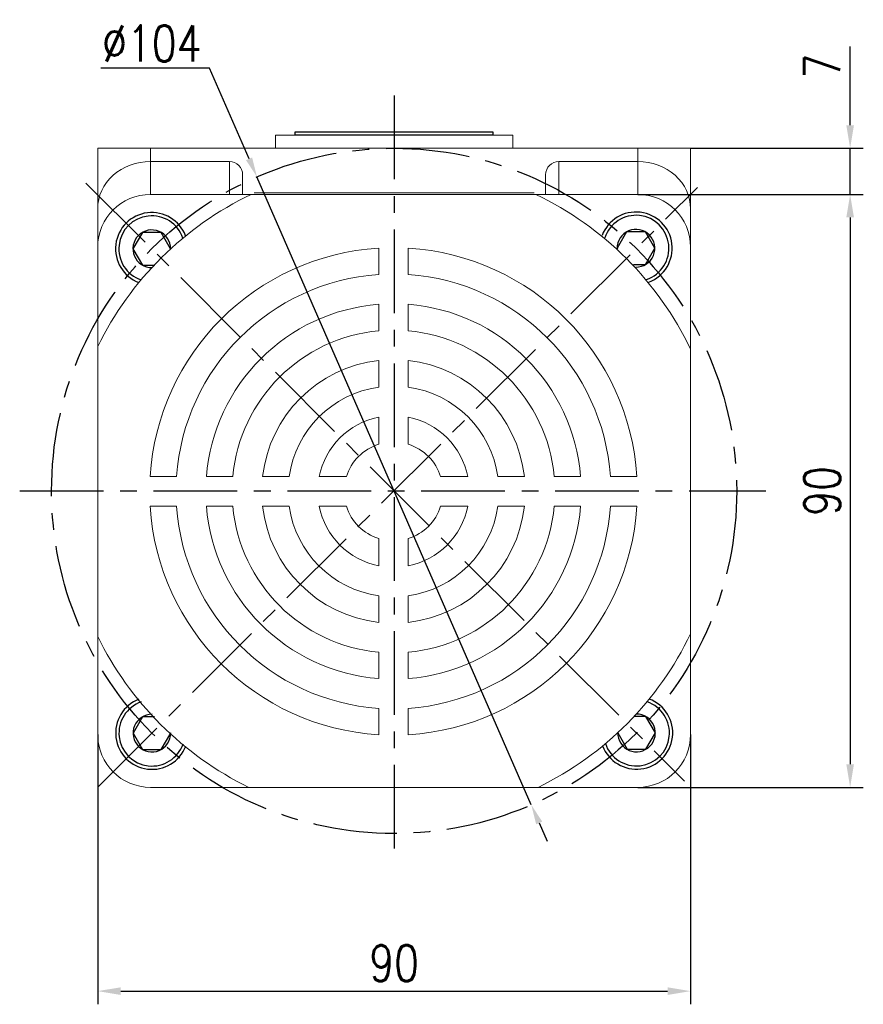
# Model space of a CAD drawing. Header units: inches. Extents: x 837 to 6223, y -2862 to 3098.
# Tile 6 of 139: x 2929 to 3058, y -2464 to -2315. Entities that reach past the tile are written whole.
import ezdxf

# ---------------------------------------------------------------- set-up
doc = ezdxf.new("R2010")
doc.units = ezdxf.units.IN
doc.header["$LTSCALE"] = 10
doc.header["$MEASUREMENT"] = 0
doc.linetypes.add('CENTER', pattern=[10.16, 6.35, -1.27, 1.27, -1.27])
for name, color, linetype in [('1轮廓实线层', 7, 'Continuous'), ('3中心线层', 1, 'CENTER'), ('7标注层', 4, 'Continuous')]:
    doc.layers.add(name, color=color, linetype=linetype)
doc.styles.add('PC_TEXTSTYLE', font='isocp.shx', dxfattribs={"width": 0.8, "bigfont": 'HZFS.SHX'})
doc.styles.add('TH_GBDIM', font='romans.shx', dxfattribs={"width": 0.8, "bigfont": 'gbcbig.shx'})
doc.dimstyles.new('TH_GBDIM', dxfattribs={"dimtxt": 3.5, "dimasz": 2.5, "dimexe": 2, "dimexo": 0, "dimgap": 1, "dimtad": 1, "dimdec": 4, "dimdsep": 46, "dimtxsty": 'TH_GBDIM', "dimcen": 0.09, "dimclrd": 4, "dimclre": 4, "dimclrt": 3, "dimadec": 0, "dimazin": 0, "dimtfac": 1, "dimtdec": 4, "dimtmove": 0, "dimatfit": 3, "dimfxl": 1, "dimtzin": 0, "dimarcsym": 0})
doc.dimstyles.new('直径标注A3', dxfattribs={"dimtxt": 3.5, "dimasz": 3, "dimexe": 2, "dimexo": 0.0625, "dimgap": 1, "dimtad": 1, "dimtih": 1, "dimtoh": 1, "dimdsep": 46, "dimtxsty": 'PC_TEXTSTYLE', "dimsah": 1, "dimcen": 0.09, "dimclrt": 3, "dimadec": 0, "dimazin": 0, "dimtfac": 0.7, "dimtmove": 0, "dimatfit": 0, "dimfxl": 1, "dimtzin": 0, "dimarcsym": 0})

# ---------------------------------------------------------------- blocks, each defined once
blk = doc.blocks.new('*D550')
at = {"layer": '7标注层', "color": 4, "lineweight": -2, "transparency": 16777216}
for p, q in [((2941.32, -2423.51), (2941.32, -2464.44)), ((3031.32, -2423.51), (3031.32, -2464.44)), ((2944.82, -2462.44), (3027.82, -2462.44))]:
    blk.add_line(p, q, dxfattribs=at)
at = {"layer": '7标注层', "color": 4, "transparency": 16777216}
for points in [[(2944.82, -2461.86), (2944.82, -2463.02), (2941.32, -2462.44)], [(3027.82, -2461.86), (3027.82, -2463.02), (3031.32, -2462.44)]]:
    blk.add_solid(points, dxfattribs=at)
at = {"layer": 'Defpoints', "color": 0, "transparency": 16777216}
for p in [(2941.32, -2423.51), (3031.32, -2423.51), (3031.32, -2462.44)]:
    blk.add_point(p, dxfattribs=at)
at = {"layer": '7标注层', "color": 3, "transparency": 16777216, "insert": (2986.32, -2458.19), "char_height": 5.5, "attachment_point": 5, "style": 'TH_GBDIM'}
blk.add_mtext('90', dxfattribs=at)
blk = doc.blocks.new('*D551')
at = {"layer": '7标注层', "color": 4, "lineweight": -2, "transparency": 16777216}
for p, q in [((3023.32, -2341.51), (3057.54, -2341.51)), ((3055.54, -2345.01), (3055.54, -2428.01)), ((3023.32, -2431.51), (3057.54, -2431.51))]:
    blk.add_line(p, q, dxfattribs=at)
at = {"layer": '7标注层', "color": 4, "transparency": 16777216}
for points in [[(3054.96, -2345.01), (3056.12, -2345.01), (3055.54, -2341.51)], [(3054.96, -2428.01), (3056.12, -2428.01), (3055.54, -2431.51)]]:
    blk.add_solid(points, dxfattribs=at)
at = {"layer": 'Defpoints', "color": 0, "transparency": 16777216}
for p in [(3023.32, -2341.51), (3023.32, -2431.51), (3055.54, -2431.51)]:
    blk.add_point(p, dxfattribs=at)
at = {"layer": '7标注层', "color": 3, "transparency": 16777216, "insert": (3051.29, -2386.51), "char_height": 5.5, "attachment_point": 5, "rotation": 90, "style": 'TH_GBDIM'}
blk.add_mtext('90', dxfattribs=at)
blk = doc.blocks.new('*D552')
at = {"layer": '7标注层', "color": 4, "lineweight": -2, "transparency": 16777216}
for p, q in [((3055.54, -2331.01), (3055.54, -2319.07)), ((3031.32, -2334.51), (3057.54, -2334.51)), ((3055.54, -2341.51), (3055.54, -2334.51)), ((3032.38, -2341.51), (3057.54, -2341.51)), ((3055.54, -2345.01), (3055.54, -2348.51))]:
    blk.add_line(p, q, dxfattribs=at)
at = {"layer": '7标注层', "color": 4, "transparency": 16777216}
for points in [[(3054.96, -2331.01), (3056.12, -2331.01), (3055.54, -2334.51)], [(3054.96, -2345.01), (3056.12, -2345.01), (3055.54, -2341.51)]]:
    blk.add_solid(points, dxfattribs=at)
at = {"layer": 'Defpoints', "color": 0, "transparency": 16777216}
for p in [(3031.32, -2334.51), (3032.38, -2341.51), (3055.54, -2341.51)]:
    blk.add_point(p, dxfattribs=at)
at = {"layer": '7标注层', "color": 3, "transparency": 16777216, "insert": (3051.29, -2322.04), "char_height": 5.5, "attachment_point": 5, "rotation": 90, "style": 'TH_GBDIM'}
blk.add_mtext('7', dxfattribs=at)
blk = doc.blocks.new('*D549')
at = {"layer": '7标注层', "color": 0, "lineweight": -2, "transparency": 16777216}
for p, q in [((2958.29, -2322.35), (2941.78, -2322.35)), ((2964.3, -2336.11), (2958.29, -2322.35)), ((3007.14, -2434.16), (2965.5, -2338.86)), ((3008.34, -2436.91), (3009.54, -2439.66))]:
    blk.add_line(p, q, dxfattribs=at)
at = {"layer": '7标注层', "color": 0, "transparency": 16777216}
for points in [[(2964.76, -2335.91), (2963.84, -2336.31), (2965.5, -2338.86)], [(3008.8, -2436.71), (3007.88, -2437.11), (3007.14, -2434.16)]]:
    blk.add_solid(points, dxfattribs=at)
at = {"layer": 'Defpoints', "color": 0, "transparency": 16777216}
for p in [(2965.5, -2338.86), (3007.14, -2434.16)]:
    blk.add_point(p, dxfattribs=at)
at = {"layer": '7标注层', "color": 3, "transparency": 16777216, "insert": (2949.54, -2318.6), "char_height": 5.5, "attachment_point": 5, "style": 'TH_GBDIM'}
blk.add_mtext('∅104', dxfattribs=at)

msp = doc.modelspace()

# ---------------------------------------------------------------- linework, layer by layer
at = {"color": 7, "linetype": 'Continuous', "lineweight": 15}
for p, q in [((2968.32055, -2332.50757), (3004.32055, -2332.50757)), ((2941.32055, -2334.50757), (2949.32055, -2334.50757)), ((2941.32055, -2343.67661), (2941.32055, -2334.50757)), ((2949.32055, -2334.50757), (2949.32055, -2336.50757)), ((2949.32055, -2334.50757), (3023.32055, -2334.50757)), ((3023.32055, -2336.50757), (3023.32055, -2334.50757)), ((3023.32055, -2334.50757), (3031.32055, -2334.50757)), ((3031.32055, -2334.50757), (3031.32055, -2343.67661)), ((2949.32055, -2336.50757), (2949.32055, -2341.50757)), ((2961.32055, -2336.50757), (2949.32055, -2336.50757)), ((2961.32055, -2341.50757), (2961.32055, -2336.50757)), ((3011.32055, -2336.50757), (3011.32055, -2341.50757)), ((3011.32055, -2336.50757), (3023.32055, -2336.50757)), ((3023.32055, -2341.50757), (3023.32055, -2336.50757)), ((2963.32055, -2338.51961), (2963.32055, -2341.50757)), ((3009.32055, -2341.50757), (3009.32055, -2338.51961)), ((3023.32055, -2341.50757), (2949.32055, -2341.50757)), ((2965.04997, -2341.25757), (3007.59113, -2341.25757)), ((2941.32055, -2349.50757), (2941.32055, -2343.67661)), ((3031.32055, -2343.67661), (3031.32055, -2349.50757)), ((2941.32055, -2349.50757), (2941.32055, -2347.00757)), ((3031.32055, -2347.00757), (3031.32055, -2349.50757)), ((2941.32055, -2349.50757), (2941.32055, -2423.50757)), ((2983.97338, -2353.67275), (2983.97338, -2349.66444)), ((2988.47338, -2353.67275), (2988.47338, -2349.66444)), ((3031.32055, -2423.50757), (3031.32055, -2349.50757)), ((2983.97338, -2362.1995), (2983.97338, -2358.18491)), ((2988.47338, -2362.1995), (2988.47338, -2358.18491)), ((2983.97338, -2370.75495), (2983.97338, -2366.72293)), ((2988.47338, -2370.75495), (2988.47338, -2366.72293)), ((2983.97338, -2379.44142), (2983.97338, -2375.31822)), ((2988.47338, -2379.44142), (2988.47338, -2375.31822)), ((2953.30017, -2384.34596), (2949.29185, -2384.34596)), ((2957.81233, -2384.34596), (2961.82691, -2384.34596)), ((2966.35034, -2384.34596), (2970.38237, -2384.34596)), ((2979.06883, -2384.34596), (2974.94563, -2384.34596)), ((2993.37792, -2384.34596), (2997.50112, -2384.34596)), ((3002.06438, -2384.34596), (3006.09641, -2384.34596)), ((3010.61984, -2384.34596), (3014.63442, -2384.34596)), ((3019.14658, -2384.34596), (3023.1549, -2384.34596)), ((2953.30017, -2388.84596), (2949.29185, -2388.84596)), ((2957.81233, -2388.84596), (2961.82691, -2388.84596)), ((2966.35034, -2388.84596), (2970.38237, -2388.84596)), ((2979.06883, -2388.84596), (2974.94563, -2388.84596)), ((2993.37792, -2388.84596), (2997.50112, -2388.84596)), ((3002.06438, -2388.84596), (3006.09641, -2388.84596)), ((3010.61984, -2388.84596), (3014.63442, -2388.84596)), ((3019.14658, -2388.84596), (3023.1549, -2388.84596)), ((2983.97338, -2393.7505), (2983.97338, -2397.8737)), ((2988.47338, -2393.7505), (2988.47338, -2397.8737)), ((2983.97338, -2402.43697), (2983.97338, -2406.46899)), ((2988.47338, -2402.43697), (2988.47338, -2406.46899)), ((2983.97338, -2410.99242), (2983.97338, -2415.00701)), ((2988.47338, -2410.99242), (2988.47338, -2415.00701)), ((2983.97338, -2419.51917), (2983.97338, -2423.52748)), ((2988.47338, -2419.51917), (2988.47338, -2423.52748)), ((2949.32055, -2431.50757), (3023.32055, -2431.50757))]:
    msp.add_line(p, q, dxfattribs=at)
for centre, radius, start, end in [((2949.32055, -2349.50757), 8, 90, 180), ((2986.22338, -2386.59596), 50, 115.6085787, 153.9037719), ((2986.22338, -2386.59596), 50, 25.5852807, 64.3914213), ((3023.32055, -2349.50757), 8, 0, 90), ((2986.22338, -2386.59596), 37, 93.4863538, 176.5136462), ((2986.22338, -2386.59596), 37, 3.4863538, 86.5136462), ((2986.22338, -2386.59596), 33, 93.9095635, 176.0904365), ((2986.22338, -2386.59596), 33, 3.9095635, 86.0904365), ((2986.22338, -2386.59596), 28.5, 94.528063, 175.471937), ((2986.22338, -2386.59596), 28.5, 4.528063, 85.471937), ((2986.22338, -2386.59596), 24.5, 95.2692819, 174.7307181), ((2986.22338, -2386.59596), 24.5, 5.2692819, 84.7307181), ((2986.22338, -2386.59596), 20, 96.4594498, 173.5405502), ((2986.22338, -2386.59596), 20, 6.4594498, 83.5405502), ((2986.22338, -2386.59596), 16, 98.0840139, 171.9159861), ((2986.22338, -2386.59596), 16, 8.0840139, 81.9159861), ((2986.22338, -2386.59596), 11.5, 101.2828243, 168.7171757), ((2986.22338, -2386.59596), 11.5, 11.2828243, 78.7171757), ((2986.22338, -2386.59596), 7.5, 107.4576031, 162.5423969), ((2986.22338, -2386.59596), 7.5, 17.4576031, 72.5423969), ((2986.22338, -2386.59596), 37, 183.4863538, 266.5136462), ((2986.22338, -2386.59596), 33, 183.9095635, 266.0904365), ((2986.22338, -2386.59596), 28.5, 184.528063, 265.471937), ((2986.22338, -2386.59596), 24.5, 185.2692819, 264.7307181), ((2986.22338, -2386.59596), 20, 186.4594498, 263.5405502), ((2986.22338, -2386.59596), 16, 188.0840139, 261.9159861), ((2986.22338, -2386.59596), 11.5, 191.2828243, 258.7171757), ((2986.22338, -2386.59596), 7.5, 197.4576031, 252.5423969), ((2986.22338, -2386.59596), 7.5, 287.4576031, 342.5423969), ((2986.22338, -2386.59596), 11.5, 281.2828243, 348.7171757), ((2986.22338, -2386.59596), 16, 278.0840139, 351.9159861), ((2986.22338, -2386.59596), 20, 276.4594498, 353.5405502), ((2986.22338, -2386.59596), 33, 273.9095635, 356.0904365), ((2986.22338, -2386.59596), 37, 273.4863538, 356.5136462), ((2986.22338, -2386.59596), 24.5, 275.2692819, 354.7307181), ((2986.22338, -2386.59596), 28.5, 274.528063, 355.471937), ((2986.22338, -2386.59596), 50, 206.0962281, 243.9266589), ((2986.22338, -2386.59596), 50, 296.0733411, 334.4147193), ((2949.32055, -2423.50757), 8, 180, 270), ((3023.32055, -2423.50757), 8, 270, 0)]:
    msp.add_arc(centre, radius, start, end, dxfattribs=at)
for centre, major_axis, ratio, start_param, end_param in [((2949.32055, -2343.67661), (8, 0), 0.896129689, 1.570796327, 3.141592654), ((2961.32055, -2338.51961), (0, 2.01204), 0.994016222, 4.71238898, 6.283185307), ((3011.32055, -2338.51961), (0, -2.01204), 0.994016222, 3.141592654, 4.71238898), ((3023.32055, -2343.67661), (8, 0), 0.896129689, 0, 1.570796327)]:
    msp.add_ellipse(centre, major_axis=major_axis, ratio=ratio, start_param=start_param, end_param=end_param, dxfattribs=at)
for points in [[(2968.32055, -2332.50757), (2968.32055, -2334.50757)], [(3004.32055, -2334.50757), (3004.32055, -2332.50757)]]:
    msp.add_open_spline(points, degree=1, dxfattribs=at)
at = {"layer": '1轮廓实线层'}
for p, q in [((2971.32055, -2332.50757), (2971.32055, -2332.00757)), ((2971.32055, -2332.00757), (3001.32055, -2332.00757)), ((3001.32055, -2332.50757), (2971.32055, -2332.50757)), ((3001.32055, -2332.00757), (3001.32055, -2332.50757)), ((2948.10083, -2347.28136), (2946.67083, -2349.7582)), ((2950.96083, -2347.28136), (2948.10083, -2347.28136)), ((2952.39083, -2349.7582), (2950.96083, -2347.28136)), ((3021.60299, -2347.20416), (3020.17299, -2349.68099)), ((3024.46299, -2347.20416), (3021.60299, -2347.20416)), ((3025.89299, -2349.68099), (3024.46299, -2347.20416)), ((2946.67083, -2349.7582), (2948.10083, -2352.23503)), ((2952.37154, -2349.7916), (2952.39083, -2349.7582)), ((3020.17299, -2349.68099), (3020.21959, -2349.7617)), ((3024.46299, -2352.15782), (3025.89299, -2349.68099)), ((2948.10083, -2352.23503), (2949.90581, -2352.23503)), ((3022.64486, -2352.15782), (3024.46299, -2352.15782)), ((2948.11983, -2420.79912), (2946.68983, -2423.27595)), ((2949.92371, -2420.79912), (2948.11983, -2420.79912)), ((3024.54149, -2420.77889), (3022.71884, -2420.77889)), ((3025.97149, -2423.25573), (3024.54149, -2420.77889)), ((2946.68983, -2423.27595), (2948.11983, -2425.75279)), ((2950.97983, -2425.75279), (2952.40983, -2423.27595)), ((2952.40983, -2423.27595), (2952.38874, -2423.23943)), ((3020.29085, -2423.18755), (3020.25149, -2423.25573)), ((3020.25149, -2423.25573), (3021.68149, -2425.73256)), ((3024.54149, -2425.73256), (3025.97149, -2423.25573)), ((2948.11983, -2425.75279), (2950.97983, -2425.75279)), ((3021.68149, -2425.73256), (3024.54149, -2425.73256))]:
    msp.add_line(p, q, dxfattribs=at)
for centre, radius, start, end in [((2949.53083, -2349.7582), 5.5, 20.917377, 249.1317892), ((2949.53083, -2349.7582), 5, 18.9722169, 251.0769493), ((3023.03299, -2349.68099), 5.5, 290.8390044, 159.3251244), ((3023.03299, -2349.68099), 5, 288.8776932, 161.2864356), ((2949.53083, -2349.7582), 2.86, 359.6869279, 270.3622382), ((3023.03299, -2349.68099), 2.86, 269.4028564, 180.7612725), ((2949.54983, -2423.27595), 5.5, 110.8977948, 339.1122772), ((3023.11149, -2423.25573), 5.5, 200.7969738, 69.283384), ((2949.54983, -2423.27595), 5, 108.9526305, 341.0574415), ((3023.11149, -2423.25573), 5, 198.8356453, 71.2447125), ((2949.54983, -2423.27595), 2.86, 89.6672928, 0.3427792), ((3023.11149, -2423.25573), 2.86, 179.360605, 90.7197528)]:
    msp.add_arc(centre, radius, start, end, dxfattribs=at)
at = {"layer": '3中心线层', "ltscale": 0.2}
for p, q in [((2986.32055, -2326.51064), (2986.32055, -2442.52318)), ((2939.5449, -2339.78355), (3030.40969, -2430.54569)), ((2941.32055, -2431.50668), (3032.3767, -2340.43453)), ((2929.4802, -2386.50757), (3042.73058, -2386.50757))]:
    msp.add_line(p, q, dxfattribs=at)
msp.add_circle((2986.32055, -2386.50757), 52, dxfattribs=at)

# ---------------------------------------------------------------- dimensions: what is measured, and where the dimension line sits
at = {"layer": '7标注层'}
dim = msp.add_diameter_dim_2p(p1=(3007.13988, -2434.15791), p2=(2965.50122, -2338.85722), dimstyle='直径标注A3', override={"dimtxt": 5.5, "dimasz": 3, "dimgap": 1, "dimtad": 1, "dimjust": 0, "dimdec": 2, "dimlfac": 1, "dimtxsty": 'TH_GBDIM', "dimse1": 0, "dimse2": 0, "dimsd1": 0, "dimsd2": 0, "dimadec": 2}, dxfattribs=at)
dim.commit()
dim.dimension.update_dxf_attribs({"geometry": '*D549', "text_midpoint": (2949.53554, -2322.34777), "dimtype": 163})
for base, p1, p2, picture, middle in [((3055.53895, -2341.50757), (3031.32055, -2334.50757), (3032.3767, -2341.50757), '*D552', (3055.53895, -2322.0409)), ((3055.53895, -2431.50757), (3023.32055, -2341.50757), (3023.32055, -2431.50757), '*D551', (3055.53895, -2386.50757))]:
    dim = msp.add_linear_dim(base=base, p1=p1, p2=p2, angle=90, dimstyle='TH_GBDIM', override={"dimtxt": 5.5, "dimasz": 3.5, "dimgap": 1.5, "dimdec": 1, "dimadec": 1}, dxfattribs=at)
    dim.commit()
    dim.dimension.update_dxf_attribs({"geometry": picture, "text_midpoint": middle, "dimtype": 160})
dim = msp.add_linear_dim(base=(3031.32055, -2462.44096), p1=(2941.32055, -2423.50757), p2=(3031.32055, -2423.50757), dimstyle='TH_GBDIM', override={"dimtxt": 5.5, "dimasz": 3.5, "dimgap": 1.5, "dimdec": 1, "dimadec": 1}, dxfattribs=at)
dim.commit()
dim.dimension.update_dxf_attribs({"geometry": '*D550', "text_midpoint": (2986.32055, -2462.44096), "dimtype": 160})

doc.saveas('drawing.dxf')
